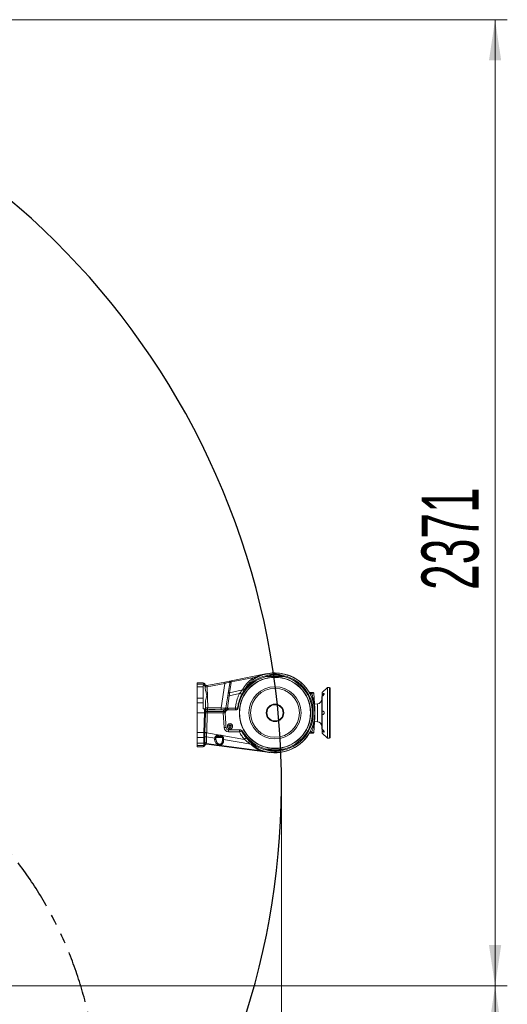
# Model space of a CAD drawing. Header units: millimetres. Extents: x 0 to 16820, y 0 to 11880.
# Tile 37 of 120: x 3954 to 5151, y 6599 to 9015. Entities that reach past the tile are written whole.
import ezdxf

# ---------------------------------------------------------------- set-up
doc = ezdxf.new("R2010")
doc.units = ezdxf.units.MM
doc.header["$LTSCALE"] = 20
doc.linetypes.add('PHANTOM', pattern=[12.7, 6.35, -1.27, 1.27, -1.27, 1.27, -1.27])
doc.styles.add('SLDTEXTSTYLE0', font='TXT', dxfattribs={"width": 0.605})
doc.dimstyles.new('SLDDIMSTYLE0', dxfattribs={"dimtxt": 140, "dimasz": 100, "dimexe": 0, "dimexo": 0.0625, "dimgap": 35, "dimtad": 1, "dimtoh": 1, "dimdec": 0, "dimrnd": 1e-09, "dimzin": 12, "dimdsep": 46, "dimtxsty": 'SLDTEXTSTYLE0', "dimsah": 1, "dimcen": 0.09, "dimadec": 0, "dimazin": 0, "dimtfac": 1, "dimtofl": 0, "dimtmove": 0, "dimatfit": 3, "dimfxl": 0, "dimfrac": 2, "dimtolj": 1, "dimtzin": 12, "dimarcsym": 0})

# ---------------------------------------------------------------- blocks, each defined once
blk = doc.blocks.new('*D5')
at = {"color": 7, "linetype": 'Continuous', "lineweight": 0}
for p, q in [((2720.8, 9015.3), (5150.8, 9015.3)), ((5120.8, 9015.3), (5120.8, 6644.5)), ((2871, 6644.5), (5150.8, 6644.5))]:
    blk.add_line(p, q, dxfattribs=at)
for points in [[(5120.8, 9015.3), (5105.8, 8915.3), (5135.8, 8915.3)], [(5120.8, 6644.5), (5135.8, 6744.5), (5105.8, 6744.5)]]:
    blk.add_solid(points, dxfattribs=at)
at = {"color": 7, "linetype": 'Continuous', "lineweight": 0, "insert": (4940.3, 7616), "char_height": 140, "attachment_point": 1, "rotation": 90, "style": 'SLDTEXTSTYLE0'}
blk.add_mtext('2371', dxfattribs=at)
blk = doc.blocks.new('*D6')
at = {"color": 7, "linetype": 'Continuous', "lineweight": 0}
for p, q in [((2871, 6644.5), (5150.8, 6644.5)), ((5120.8, 5384.2), (5120.8, 6644.5)), ((3170.8, 5384.2), (5150.8, 5384.2))]:
    blk.add_line(p, q, dxfattribs=at)
for points in [[(5120.8, 6644.5), (5105.8, 6544.5), (5135.8, 6544.5)], [(5120.8, 5384.2), (5135.8, 5484.2), (5105.8, 5484.2)]]:
    blk.add_solid(points, dxfattribs=at)
at = {"color": 7, "linetype": 'Continuous', "lineweight": 0, "insert": (4940.3, 5800.5), "char_height": 140, "attachment_point": 1, "rotation": 90, "style": 'SLDTEXTSTYLE0'}
blk.add_mtext('1260', dxfattribs=at)
blk = doc.blocks.new('*D7')
at = {"color": 7, "linetype": 'Continuous', "lineweight": 0}
for p, q in [((4596.6, 7139.5), (4596.6, 4493.5)), ((2545.8, 6319.2), (2545.8, 4493.5)), ((4596.6, 4523.5), (2545.8, 4523.5))]:
    blk.add_line(p, q, dxfattribs=at)
for points in [[(2545.8, 4523.5), (2645.8, 4508.5), (2645.8, 4538.5)], [(4596.6, 4523.5), (4496.6, 4538.5), (4496.6, 4508.5)]]:
    blk.add_solid(points, dxfattribs=at)
at = {"color": 7, "linetype": 'Continuous', "lineweight": 0, "insert": (3357.3, 4704), "char_height": 140, "attachment_point": 1, "style": 'SLDTEXTSTYLE0'}
blk.add_mtext('2051', dxfattribs=at)

msp = doc.modelspace()

# ---------------------------------------------------------------- linework, layer by layer
at = {"color": 7, "linetype": 'Continuous', "lineweight": 0}
for p, q in [((4457.36, 7390.11), (4473.04, 7393.19)), ((4473.04, 7393.19), (4561.91, 7410.63)), ((4560.53, 7403.43), (4560.03, 7403.42)), ((4560.53, 7403.43), (4601.03, 7403.43)), ((4601.54, 7403.42), (4601.03, 7403.43)), ((4404.28, 7387.97), (4389.78, 7387.97)), ((4389.78, 7385.19), (4389.78, 7387.97)), ((4389.78, 7385.19), (4389.78, 7378.21)), ((4389.78, 7350.26), (4389.78, 7378.21)), ((4404.28, 7387.97), (4404.28, 7387.05)), ((4404.28, 7387.05), (4405.96, 7387.05)), ((4404.28, 7381.48), (4406.09, 7381.48)), ((4404.28, 7381.48), (4404.28, 7378.21)), ((4404.28, 7350.26), (4404.28, 7378.21)), ((4408.92, 7383.79), (4408.78, 7384.02)), ((4408.96, 7384.2), (4408.98, 7383.37)), ((4409.08, 7379.41), (4409.1, 7378.7)), ((4409.1, 7378.7), (4409.14, 7377.2)), ((4413.98, 7381.59), (4412.74, 7381.55)), ((4413.8, 7381.56), (4457.36, 7390.11)), ((4465.6, 7361.75), (4469.58, 7386.85)), ((4709.78, 7376.97), (4696.78, 7363.97)), ((4714.78, 7376.97), (4709.78, 7376.97)), ((4709.78, 7376.97), (4709.78, 7251.97)), ((4715.78, 7375.97), (4714.78, 7376.97)), ((4714.78, 7251.97), (4714.78, 7376.97)), ((4715.78, 7375.97), (4715.78, 7252.97)), ((4389.78, 7350.26), (4389.78, 7339.3)), ((4404.28, 7350.26), (4404.28, 7339.3)), ((4460.02, 7326.53), (4464.76, 7356.41)), ((4464.76, 7356.41), (4465.6, 7361.75)), ((4667.32, 7364.47), (4671.27, 7364.47)), ((4671.27, 7364.47), (4674.26, 7364.47)), ((4676.26, 7362.57), (4678.24, 7324.81)), ((4695.98, 7354.47), (4695.78, 7354.47)), ((4695.78, 7354.47), (4695.78, 7274.47)), ((4696.78, 7363.97), (4696.78, 7359.28)), ((4696.78, 7359.28), (4696.78, 7355.08)), ((4696.78, 7355.08), (4696.78, 7318.66)), ((4389.78, 7314.47), (4389.78, 7339.3)), ((4404.28, 7324.28), (4404.28, 7339.3)), ((4404.28, 7324.28), (4407.53, 7324.28)), ((4410.12, 7339.68), (4410.47, 7326.33)), ((4410.51, 7325.84), (4410.47, 7326.33)), ((4410.49, 7324.69), (4410.55, 7324.83)), ((4410.55, 7324.83), (4410.51, 7325.84)), ((4415.47, 7321.47), (4454.1, 7321.47)), ((4431.31, 7322.47), (4428.68, 7322.47)), ((4431.31, 7322.47), (4430.94, 7321.47)), ((4431.32, 7322.47), (4430.95, 7321.47)), ((4431.32, 7322.47), (4431.31, 7322.47)), ((4433.29, 7322.47), (4431.32, 7322.47)), ((4433.29, 7322.47), (4433.65, 7321.47)), ((4464.64, 7321.6), (4465.53, 7321.66)), ((4465.53, 7321.66), (4483.61, 7321.66)), ((4684.83, 7336.39), (4677.67, 7335.76)), ((4407.79, 7314.47), (4389.78, 7314.47)), ((4389.78, 7266.39), (4389.78, 7314.47)), ((4407.79, 7314.47), (4410.26, 7314.47)), ((4410.26, 7314.47), (4414.39, 7314.47)), ((4453.56, 7314.47), (4414.39, 7314.47)), ((4459.08, 7316.28), (4459.52, 7317.35)), ((4678.24, 7304.12), (4676.26, 7266.36)), ((4696.78, 7318.66), (4696.78, 7310.27)), ((4696.78, 7310.27), (4696.78, 7273.85)), ((4460.81, 7277.22), (4460.69, 7278.16)), ((4466.68, 7272.47), (4494.9, 7272.47)), ((4496.16, 7272.38), (4494.9, 7272.47)), ((4677.67, 7293.17), (4684.83, 7292.54)), ((4695.78, 7274.47), (4695.98, 7274.47)), ((4696.78, 7273.85), (4696.78, 7269.65)), ((4389.78, 7266.39), (4389.78, 7253.95)), ((4389.78, 7239.96), (4389.78, 7253.95)), ((4436.13, 7253.62), (4435.99, 7250.79)), ((4446.64, 7256.47), (4439.13, 7256.47)), ((4448.44, 7256.47), (4446.64, 7256.47)), ((4451.59, 7250.6), (4451.43, 7253.62)), ((4451.76, 7247.3), (4451.59, 7250.6)), ((4671.27, 7264.47), (4667.32, 7264.47)), ((4674.26, 7264.47), (4671.27, 7264.47)), ((4696.78, 7269.65), (4696.78, 7264.97)), ((4696.78, 7264.97), (4709.78, 7251.97)), ((4709.78, 7251.97), (4714.78, 7251.97)), ((4714.78, 7251.97), (4715.78, 7252.97)), ((4389.78, 7239.96), (4389.78, 7234.49)), ((4389.78, 7230.97), (4389.78, 7234.49)), ((4389.78, 7230.97), (4404.28, 7230.97)), ((4405.7, 7232.11), (4404.28, 7232.11)), ((4404.28, 7232.11), (4404.28, 7230.97)), ((4408.68, 7235.18), (4408.71, 7235.35)), ((4408.71, 7235.45), (4408.7, 7234.95)), ((4568.01, 7217.3), (4412.53, 7237.74)), ((4560.03, 7225.51), (4560.53, 7225.51)), ((4560.53, 7225.51), (4601.03, 7225.51)), ((4601.03, 7225.51), (4601.54, 7225.51)), ((4554.28, 7220.13), (4554.7, 7220))]:
    msp.add_line(p, q, dxfattribs=at)
at = {"color": 8, "linetype": 'Continuous', "lineweight": 0}
for p, q in [((4529.61, 7401.54), (4473.35, 7390.5)), ((4525.17, 7398.5), (4529.61, 7401.54)), ((4532.18, 7399.33), (4527.99, 7396.56)), ((4529.61, 7401.54), (4541.54, 7405.63)), ((4559.05, 7403.3), (4558.48, 7405.61)), ((4560.09, 7403.56), (4560.53, 7403.43)), ((4601.03, 7403.43), (4601.48, 7403.56)), ((4603.08, 7405.61), (4602.52, 7403.3)), ((4389.78, 7385.19), (4406.01, 7385.19)), ((4404.28, 7378.21), (4389.78, 7378.21)), ((4406.01, 7385.19), (4405.96, 7387.05)), ((4406.09, 7381.48), (4406.01, 7385.19)), ((4408.57, 7383.76), (4408.57, 7383.87)), ((4413.8, 7381.56), (4413.78, 7381.51)), ((4458.03, 7386.81), (4414.22, 7378.21)), ((4414.22, 7378.21), (4415.58, 7326.53)), ((4448.48, 7326.53), (4458.03, 7386.81)), ((4473.05, 7388.37), (4469.07, 7363.27)), ((4469.07, 7363.27), (4501.09, 7371.08)), ((4500.91, 7370.86), (4501.09, 7371.08)), ((4505.67, 7370.78), (4505.52, 7370.5)), ((4389.78, 7350.26), (4404.28, 7350.26)), ((4468.71, 7355.99), (4463.97, 7326.11)), ((4493.97, 7362.15), (4468.71, 7355.99)), ((4671.27, 7362.57), (4670.62, 7362.57)), ((4671.27, 7362.57), (4671.27, 7364.47)), ((4671.34, 7361.2), (4671.27, 7362.57)), ((4695.98, 7314.47), (4695.98, 7354.47)), ((4404.28, 7339.3), (4389.78, 7339.3)), ((4407.79, 7314.47), (4407.53, 7324.28)), ((4415.47, 7321.47), (4415.5, 7321.03)), ((4415.58, 7326.53), (4448.48, 7326.53)), ((4454.1, 7321.47), (4454.1, 7317.68)), ((4465.53, 7326.2), (4483.61, 7326.2)), ((4465.53, 7321.66), (4465.53, 7326.2)), ((4483.61, 7321.66), (4483.61, 7326.2)), ((4489, 7325.98), (4490.07, 7326.07)), ((4684.83, 7292.54), (4684.83, 7336.39)), ((4406.53, 7266.39), (4407.79, 7314.47)), ((4409.01, 7266.39), (4410.26, 7314.47)), ((4410.26, 7314.47), (4410.18, 7317.68)), ((4414.39, 7314.47), (4413.14, 7266.4)), ((4414.31, 7317.68), (4414.39, 7314.47)), ((4454.1, 7317.68), (4414.31, 7317.68)), ((4453.56, 7314.47), (4454.73, 7317.7)), ((4455.69, 7278.15), (4453.79, 7314.51)), ((4454.73, 7317.7), (4455.28, 7318.29)), ((4695.98, 7274.47), (4695.98, 7314.47)), ((4466.68, 7272.47), (4466.68, 7267.73)), ((4493.49, 7272.47), (4493.49, 7267.73)), ((4389.78, 7266.39), (4406.53, 7266.39)), ((4406.25, 7253.95), (4389.78, 7253.95)), ((4405.89, 7239.96), (4406.25, 7253.95)), ((4406.25, 7253.95), (4406.53, 7266.39)), ((4408.53, 7254.5), (4408.53, 7254.66)), ((4408.96, 7265.19), (4409.01, 7266.39)), ((4412.88, 7255.78), (4412.89, 7255.66)), ((4432.86, 7252.27), (4412.89, 7255.66)), ((4413.14, 7266.4), (4413.07, 7265)), ((4413.07, 7265), (4446.64, 7259.31)), ((4432.65, 7248.84), (4432.8, 7251.67)), ((4451.43, 7253.62), (4436.13, 7253.62)), ((4446.64, 7259.31), (4448.44, 7259.31)), ((4446.64, 7259.31), (4446.64, 7256.47)), ((4448.44, 7259.31), (4448.44, 7256.47)), ((4451.46, 7258.49), (4505.64, 7249.31)), ((4521.78, 7237.2), (4454.25, 7248.65)), ((4454.25, 7248.65), (4454.42, 7245.34)), ((4493.49, 7267.73), (4466.68, 7267.73)), ((4670.62, 7266.36), (4671.27, 7266.36)), ((4671.27, 7266.36), (4671.34, 7267.74)), ((4671.27, 7266.36), (4671.27, 7264.47)), ((4389.78, 7239.96), (4405.89, 7239.96)), ((4405.77, 7234.49), (4389.78, 7234.49)), ((4405.7, 7232.11), (4405.77, 7234.49)), ((4405.77, 7234.49), (4405.79, 7235.54)), ((4405.79, 7235.54), (4405.83, 7237.58)), ((4405.83, 7237.58), (4405.84, 7237.71)), ((4405.84, 7237.71), (4405.89, 7239.96)), ((4408.07, 7235.93), (4407.95, 7236.39)), ((4408, 7238.33), (4408.02, 7238.46)), ((4408.02, 7238.46), (4408.05, 7238.78)), ((4408.05, 7238.78), (4408.18, 7240.69)), ((4408.18, 7235.7), (4408.07, 7235.93)), ((4408.51, 7234.9), (4408.69, 7235.29)), ((4412.23, 7239.3), (4412.21, 7239.21)), ((4412.21, 7237.94), (4412.53, 7237.74)), ((4412.29, 7239.51), (4412.23, 7239.3)), ((4412.56, 7241.86), (4412.29, 7239.51)), ((4412.29, 7239.51), (4542.25, 7222.43)), ((4542.25, 7222.43), (4539.25, 7223.98)), ((4541.2, 7225.25), (4544.04, 7223.87)), ((4558.48, 7223.32), (4559.05, 7225.64)), ((4560.53, 7225.51), (4560.09, 7225.38)), ((4601.48, 7225.38), (4601.03, 7225.51)), ((4602.52, 7225.64), (4603.08, 7223.32)), ((4553.76, 7219.64), (4542.25, 7222.43))]:
    msp.add_line(p, q, dxfattribs=at)
at = {"color": 8, "linetype": 'Continuous', "lineweight": 0, "flags": 128}
for points in [[(4414.27, 7378.47), (4413.27, 7378.45), (4412.31, 7378.49), (4411.41, 7378.56), (4410.62, 7378.67), (4409.97, 7378.82), (4409.49, 7379), (4409.19, 7379.2), (4409.08, 7379.41)], [(4414.22, 7378.21), (4413.23, 7378.2), (4412.28, 7378.21), (4411.39, 7378.26), (4410.61, 7378.34), (4409.97, 7378.44), (4409.5, 7378.57), (4409.2, 7378.71), (4409.1, 7378.86)], [(4469.58, 7386.85), (4469.69, 7387.19), (4469.92, 7387.51), (4470.25, 7387.78), (4470.67, 7388.01), (4471.18, 7388.19), (4471.76, 7388.31), (4472.39, 7388.37), (4473.05, 7388.37)], [(4465.6, 7361.75), (4465.71, 7362.09), (4465.94, 7362.41), (4466.27, 7362.68), (4466.7, 7362.91), (4467.2, 7363.09), (4467.78, 7363.21), (4468.41, 7363.27), (4469.07, 7363.27)], [(4415.58, 7326.53), (4414.59, 7326.51), (4413.63, 7326.53), (4412.75, 7326.58), (4411.97, 7326.66), (4411.33, 7326.76), (4410.85, 7326.88), (4410.55, 7327.03), (4410.45, 7327.18)], [(4454.23, 7252.47), (4453.68, 7252.48), (4453.16, 7252.54), (4452.68, 7252.64), (4452.26, 7252.78), (4451.92, 7252.96), (4451.66, 7253.16), (4451.5, 7253.39), (4451.43, 7253.62)]]:
    msp.add_lwpolyline(points, dxfattribs=at)
at = {"color": 7, "linetype": 'Continuous', "lineweight": 0, "flags": 128}
for points in [[(4418.9, 7322.47), (4418.79, 7322.17), (4418.68, 7321.87), (4418.54, 7321.47)], [(4423.85, 7322.47), (4423.85, 7322.17), (4423.85, 7321.87), (4423.85, 7321.47)], [(4427.48, 7322.47), (4427.56, 7322.17), (4427.63, 7321.87), (4427.72, 7321.47)], [(4428.51, 7322.47), (4428.62, 7322.17), (4428.72, 7321.87), (4428.87, 7321.47)]]:
    msp.add_lwpolyline(points, dxfattribs=at)
at = {"color": 7, "linetype": 'Continuous', "lineweight": 0}
for centre, radius in [((4580.78, 7314.47), 87.5), ((4580.78, 7314.47), 87), ((4580.78, 7314.47), 64), ((4580.78, 7314.47), 59.99), ((4580.78, 7314.47), 21.38), ((4580.78, 7314.47), 20), ((4470.38, 7281.47), 6.5), ((4470.38, 7281.47), 6)]:
    msp.add_circle(centre, radius, dxfattribs=at)
at = {"color": 7, "linetype": 'Continuous', "lineweight": 30}
msp.add_arc((2720.78, 7139.47), 1875.82, 300, 180, dxfattribs=at)
at = {"color": 8, "linetype": 'Continuous', "lineweight": 0}
for centre, radius, start, end in [((4473.81, 7389.32), 3.95, 101.32164, 170.4334), ((4580.78, 7314.47), 93.84, 103.74872, 143.33344), ((4530.26, 7402.89), 6.73, 220.79887, 250.25732), ((4580.78, 7314.47), 97.6, 246.07761, 122.74227), ((4534.89, 7405.08), 6.36, 213.88602, 244.85005), ((4542.9, 7406.52), 1.62, 213.14716, 275.2466), ((4555.03, 7401.25), 5.56, 24.45665, 51.61864), ((4574.69, 7396.49), 16.22, 154.16378, 154.69204), ((4606.54, 7401.25), 5.56, 128.38136, 155.54335), ((4586.88, 7396.49), 16.22, 25.30796, 25.83622), ((4580.78, 7314.47), 93.84, 283.74872, 76.25128), ((4406.01, 7382.19), 3, 31.69264, 90.04992), ((4412.83, 7386.46), 5, 211.28451, 281.08978), ((4412.8, 7386.41), 4.99, 211.99387, 281.29687), ((4297.09, 7355.99), 163.87, 10.84141, 12.0184), ((4472.7, 7387.24), 3.32, 78.6995, 147.83139), ((4503.69, 7376.73), 6.49, 244.62817, 286.34393), ((4503.77, 7376.88), 6.39, 245.20565, 287.22661), ((4464.72, 7337.09), 19.31, 78.08024, 89.88668), ((4534.39, 7438.77), 86.62, 242.19062, 246.09945), ((4659.77, 7380.71), 21.13, 290.26429, 300.86883), ((4660.84, 7379.36), 20.98, 289.33, 300.01655), ((4580.78, 7314.26), 102, 27.39917, 28.27258), ((4415.26, 7325.84), 4.82, 192.0656, 272.86868), ((4402.92, 7325.39), 45.57, 355.05956, 1.42939), ((4459.98, 7307.21), 19.31, 78.08024, 89.88668), ((4465.53, 7315.2), 11, 90, 98.1614), ((4454.1, 7327.68), 10, 350.89507, 351), ((4733.37, 7364.06), 272.06, 188.0212, 188.97854), ((4483.4, 7326.31), 5.61, 320.47314, 356.67461), ((4412.34, 7378.27), 60.63, 267.95817, 271.86254), ((4454.1, 7327.68), 10, 270, 273.64869), ((4472.05, 7363.48), 48.95, 249.28377, 254.63249), ((4460.25, 7330.6), 13.27, 248.00838, 266.82639), ((4458.21, 7253.21), 25.07, 84.33856, 95.76846), ((4466.68, 7278.73), 11, 183, 270), ((4495.03, 7268.13), 4.4, 18.93612, 75.02861), ((4406.39, 7257.52), 3.57, 267.84355, 306.83354), ((4407.71, 7302.74), 36.38, 268.13746, 272.04183), ((4412.13, 7249.69), 6.13, 82.94623, 125.95212), ((4412.17, 7249.58), 6.12, 83.28677, 126.56523), ((4408.24, 7204.33), 60.86, 85.45426, 89.32336), ((4411.17, 7205.8), 60.63, 88.13746, 92.04183), ((4433.33, 7251.51), 2.75, 255.78429, 344.87358), ((4433.48, 7254.34), 2.75, 255.78429, 344.87358), ((4438.79, 7251.36), 6, 171.22655, 177), ((4433.64, 7254.84), 2.69, 253.09997, 339.98712), ((4469.28, 7258.41), 30.21, 178.93834, 183.6929), ((4448.44, 7253.31), 6, 59.75775, 90), ((4427.99, 7271.37), 26.77, 325.10882, 331.24389), ((4454.05, 7251.16), 2.52, 192.86264, 274.57194), ((4564.66, 7179.96), 91.07, 126.57221, 130.39976), ((4659.77, 7248.22), 21.13, 59.13117, 69.73571), ((4660.84, 7249.57), 20.98, 59.98345, 70.67), ((4580.78, 7314.68), 102, 331.72742, 332.60083), ((4405.77, 7237.49), 3, 269.94618, 323.30969), ((4405.82, 7238.62), 3.09, 269.50736, 313.73363), ((4405.9, 7240.87), 3.29, 268.83518, 309.66094), ((4405.91, 7241.01), 3.3, 268.69071, 309.58311), ((4406.02, 7243.53), 3.57, 267.81384, 307.13309), ((4411.66, 7232.82), 5.15, 83.80764, 136.03307), ((4411.15, 7233.74), 5.57, 79.07562, 124.39992), ((4411.12, 7233.81), 5.6, 78.59204, 123.71542), ((4411.07, 7233.96), 5.68, 77.59846, 122.10289), ((4411.91, 7232.86), 4.92, 82.65778, 141.38083), ((4411.84, 7235.8), 6.1, 83.25505, 126.86512), ((4412.2, 7232.75), 4.99, 82.53576, 143.74488), ((4412.88, 7232.65), 5, 100.66838, 153.32813), ((4454.22, 7247.86), 2.52, 192.86264, 274.57194), ((4520.26, 7236.29), 7.51, 98.54496, 132.49201), ((4580.78, 7314.47), 93.84, 228.93811, 256.25128), ((4524.2, 7232.78), 5.03, 81.09551, 118.66132), ((4542.55, 7221.03), 4.42, 107.73178, 138.2785), ((4555.03, 7227.68), 5.56, 308.38136, 335.54335), ((4574.69, 7232.44), 16.22, 205.30796, 205.83622), ((4586.88, 7232.44), 16.22, 334.16378, 334.69204), ((4606.54, 7227.68), 5.56, 204.45665, 231.61864), ((4545.56, 7220.16), 4.01, 112.20544, 145.43773), ((4554.56, 7218.93), 1.08, 82.71612, 138.58954)]:
    msp.add_arc(centre, radius, start, end, dxfattribs=at)
at = {"color": 7, "linetype": 'Continuous', "lineweight": 0}
for centre, radius, start, end in [((4580.78, 7314.47), 91.45, 103.74872, 172.71106), ((4580.78, 7314.47), 98, 254.56498, 112.64822), ((4560.09, 7399.04), 4.38, 90.8433, 103.74872), ((4601.48, 7399.04), 4.38, 76.25128, 89.1567), ((4580.78, 7314.47), 91.45, 283.74872, 76.25128), ((4667.32, 7368.47), 4, 211.96572, 270), ((4674.26, 7362.47), 2, 3, 90), ((4683.78, 7348.34), 12, 275, 0), ((4695.98, 7355.27), 0.8, 270, 0), ((4415.47, 7326.47), 5, 187.19568, 270), ((4454.1, 7327.47), 6, 270, 351), ((4682.24, 7325.02), 4, 183, 185.94058), ((4466.68, 7278.47), 6, 192.03288, 270), ((4683.78, 7280.59), 12, 0, 85), ((4695.98, 7273.67), 0.8, 0, 90), ((4439.13, 7253.47), 3, 171.22655, 177), ((4448.44, 7253.47), 3, 59.75775, 90), ((4580.78, 7314.47), 91.45, 209.79642, 256.25128), ((4667.32, 7260.47), 4, 90, 148.03428), ((4674.26, 7266.47), 2, 270, 357), ((4412.88, 7232.65), 4.99, 82.51301, 100.66159), ((4560.09, 7229.89), 4.38, 256.25128, 269.1567), ((4601.48, 7229.89), 4.38, 270.8433, 283.74872)]:
    msp.add_arc(centre, radius, start, end, dxfattribs=at)
at = {"color": 7, "linetype": 'PHANTOM', "lineweight": 30}
msp.add_arc((3170.78, 6360.04), 975.82, 300, 40.3311, dxfattribs=at)
at = {"color": 8, "linetype": 'Continuous', "lineweight": 0}
for centre, major_axis, ratio, start_param, end_param in [((4578.21, 7325.95), (-19.68, 87.92), 0.9848584, 0.4166287, 0.8286836), ((4414.13, 7377.55), (0.72, 4.22), 0.005265, 1.3522121, 1.4136451), ((4457.3, 7386.02), (12.77, 3.92), 0.0405402, 0.1368541, 1.5009427), ((4456.4, 7380.39), (8.77, 35.82), 0.3156906, 4.9703607, 5.0318316), ((4455.92, 7382.54), (10.16, 34.97), 0.4244906, 5.0014275, 5.0628984), ((4468.62, 7355.24), (0.75, 14.59), 0.0032555, 4.7642306, 5.2957612), ((4671.26, 7362.47), (5, 0.1), 0.0208851, 0.000657, 1.5687143), ((4415.44, 7327.47), (-0.03, 6), 0.0218137, 3.1414974, 4.5552141), ((4448.02, 7327.47), (12, -0.93), 0.0748541, 4.7564565, 6.2772239), ((4366.48, 5737.17), (70.55, 2704.93), 0.0011037, 5.3017935, 5.3079489), ((4367.04, 5740.68), (69.98, 2701.43), 0.0029471, 5.3016692, 5.3078245), ((4443.54, 7246.52), (-7.98, 8.72), 0.8514653, 0.697413, 3.943873), ((4450.04, 7259.47), (66.32, 2.96), 0.0000835, 4.5462895, 4.6611531), ((4454.17, 7258.77), (-0.09, 14.21), 0.0018205, 3.9203399, 4.2532107), ((4671.26, 7266.47), (5, -0.1), 0.0208851, 4.714471, 6.2825283), ((4578.05, 7297.44), (13.23, 82.35), 0.9638263, 2.532348, 2.8035846)]:
    msp.add_ellipse(centre, major_axis=major_axis, ratio=ratio, start_param=start_param, end_param=end_param, dxfattribs=at)
at = {"color": 7, "linetype": 'Continuous', "lineweight": 0}
for centre, major_axis, ratio, start_param, end_param in [((4470.85, 7362.23), (17.47, 47.74), 0.0983434, 3.1775693, 3.2182104), ((4467.4, 7352.76), (-34.77, -95.52), 0.0491876, 1.1761451, 1.196927), ((4455.78, 7276.17), (5.01, -95.54), 0.0522644, 1.5888241, 1.9803335)]:
    msp.add_ellipse(centre, major_axis=major_axis, ratio=ratio, start_param=start_param, end_param=end_param, dxfattribs=at)
at = {"color": 8, "linetype": 'Continuous', "lineweight": 0}
for points, knots in [([(4473.04, 7393.19), (4473.04, 7393.19), (4473.07, 7393.18), (4473.14, 7392.92), (4473.24, 7392), (4473.31, 7390.99), (4473.35, 7390.5)], [0, 0, 0, 0, 0.04216041, 0.35186427, 0.67916491, 1, 1, 1, 1]), ([(4527.99, 7396.56), (4526.24, 7395.17), (4522.73, 7392.38), (4518.29, 7388.03), (4514.48, 7383.76), (4511.23, 7379.59), (4508.26, 7375.27), (4506.53, 7372.27), (4505.67, 7370.78)], [0, 0, 0, 0, 0.1882839, 0.3780988, 0.5322467, 0.6864038, 0.8431978, 1, 1, 1, 1]), ([(4543.05, 7404.91), (4541.19, 7404.09), (4537.48, 7402.44), (4533.95, 7400.37), (4532.18, 7399.33)], [0, 0, 0, 0, 0.498441, 1, 1, 1, 1]), ([(4541.54, 7405.63), (4545.13, 7406.64), (4551.85, 7408.52), (4558.68, 7410), (4561.89, 7410.63), (4561.91, 7410.63)], [0, 0, 0, 0, 0.5318548, 0.9969305, 1, 1, 1, 1]), ([(4558.48, 7405.61), (4559.99, 7406.05), (4563, 7406.94), (4567.69, 7407.92), (4572.51, 7408.63), (4577.39, 7409.02), (4582.27, 7409.08), (4587.14, 7408.83), (4592.02, 7408.23), (4597.39, 7407.24), (4601.02, 7406.21), (4603.08, 7405.61)], [0, 0, 0, 0, 0.1053574, 0.2107015, 0.3187262, 0.4267407, 0.5324027, 0.6380666, 0.7469134, 0.8557732, 1, 1, 1, 1]), ([(4601.48, 7403.56), (4599.56, 7404.14), (4596.26, 7405.16), (4591.37, 7406.13), (4586.9, 7406.73), (4582.32, 7407.01), (4577.72, 7406.95), (4573.21, 7406.57), (4568.77, 7405.88), (4564.37, 7404.9), (4561.52, 7404), (4560.09, 7403.56)], [0, 0, 0, 0, 0.1449411, 0.250112, 0.3552666, 0.4641054, 0.5729407, 0.6780153, 0.7831029, 0.8915413, 1, 1, 1, 1]), ([(4408.57, 7383.87), (4408.58, 7383.91), (4408.6, 7383.99), (4408.62, 7384.07), (4408.63, 7384.11)], [0, 0, 0, 0, 0.5107019, 1, 1, 1, 1]), ([(4409.08, 7379.41), (4409.05, 7379.94), (4408.99, 7381.13), (4408.79, 7382.5), (4408.62, 7383.42), (4408.58, 7383.66), (4408.57, 7383.76)], [0, 0, 0, 0, 0.2255025, 0.5023137, 0.7851465, 1, 1, 1, 1]), ([(4408.63, 7384.11), (4408.63, 7384.12), (4408.64, 7384.14), (4408.66, 7384.15), (4408.7, 7384.12), (4408.74, 7384.08), (4408.77, 7384.04), (4408.78, 7384.02)], [0, 0, 0, 0, 0.1516185, 0.3849693, 0.6384161, 0.8809329, 1, 1, 1, 1]), ([(4412.74, 7381.55), (4412.63, 7381.54), (4411.99, 7381.5), (4410.86, 7381.93), (4409.51, 7382.78), (4408.92, 7383.67), (4408.63, 7384.11)], [0, 0, 0, 0, 0.0652753, 0.3768502, 0.6884251, 1, 1, 1, 1]), ([(4408.78, 7384.02), (4408.8, 7383.99), (4408.86, 7383.9), (4408.88, 7383.8), (4408.9, 7383.75)], [0, 0, 0, 0, 0.37913337, 1, 1, 1, 1]), ([(4413.78, 7381.51), (4413.8, 7381.44), (4413.86, 7381.28), (4414.11, 7380.64), (4414.36, 7379.65), (4414.3, 7378.84), (4414.27, 7378.47)], [0, 0, 0, 0, 0.2064096, 0.4825612, 0.7601452, 1, 1, 1, 1]), ([(4469.9, 7389.01), (4469.92, 7389.18), (4469.96, 7389.51), (4469.98, 7389.84), (4469.96, 7389.95), (4469.93, 7389.97), (4469.93, 7389.97), (4469.92, 7389.97)], [0, 0, 0, 0, 0.3557308, 0.681126, 0.9014337, 0.9625719, 1, 1, 1, 1]), ([(4493.97, 7362.15), (4494.4, 7362.68), (4495.79, 7364.41), (4498.07, 7367.43), (4499.96, 7369.71), (4500.91, 7370.86)], [0, 0, 0, 0, 0.1790728, 0.5857142, 1, 1, 1, 1]), ([(4505.52, 7370.5), (4504.64, 7369.07), (4502.87, 7366.18), (4500.85, 7362.47), (4499.66, 7360.25), (4499.29, 7359.57)], [0, 0, 0, 0, 0.4066056, 0.8176888, 1, 1, 1, 1]), ([(4483.61, 7326.2), (4483.9, 7328.92), (4484.44, 7334.05), (4486.04, 7341.47), (4488.09, 7348.51), (4490.69, 7355.45), (4492.88, 7359.92), (4493.97, 7362.15)], [0, 0, 0, 0, 0.2174665, 0.4107306, 0.6039961, 0.8019973, 1, 1, 1, 1]), ([(4499.29, 7359.57), (4498.26, 7357.54), (4496.19, 7353.46), (4493.66, 7347.03), (4491.59, 7340.39), (4489.94, 7333.35), (4489.33, 7328.51), (4489, 7325.98)], [0, 0, 0, 0, 0.1936927, 0.3873846, 0.5856394, 0.7838935, 1, 1, 1, 1]), ([(4667.32, 7364.47), (4667.33, 7364.46), (4667.35, 7364.45), (4667.54, 7364.35), (4667.97, 7364.11), (4668.71, 7363.7), (4669.62, 7363.18), (4670.29, 7362.77), (4670.62, 7362.57)], [0, 0, 0, 0, 0.074103, 0.1356027, 0.2953649, 0.4957207, 0.7499301, 1, 1, 1, 1]), ([(4671.34, 7361.2), (4672.15, 7358.41), (4673.77, 7352.83), (4675.48, 7345), (4676.62, 7338.5), (4677.29, 7333.85), (4677.67, 7330.71), (4677.89, 7328.62), (4678.03, 7327.23), (4678.11, 7326.31), (4678.17, 7325.67), (4678.2, 7325.25), (4678.23, 7325), (4678.23, 7324.89), (4678.24, 7324.84), (4678.24, 7324.81), (4678.24, 7324.81), (4678.24, 7324.81)], [0, 0, 0, 0, 0.23273126, 0.46562531, 0.64266554, 0.76328146, 0.84425752, 0.89814838, 0.93386612, 0.95750991, 0.97316926, 0.98696702, 0.99270955, 0.99522001, 0.99766507, 0.99908079, 1, 1, 1, 1]), ([(4410.18, 7317.68), (4410.18, 7317.95), (4410.15, 7319.22), (4410.24, 7321.25), (4410.42, 7323.32), (4410.47, 7324.35), (4410.49, 7324.69)], [0, 0, 0, 0, 0.1128044, 0.5247046, 0.8435957, 1, 1, 1, 1]), ([(4415.5, 7321.03), (4415.48, 7320.89), (4415.44, 7320.68), (4415.15, 7320.13), (4414.75, 7319.47), (4414.41, 7318.66), (4414.3, 7318.08), (4414.31, 7317.8), (4414.31, 7317.68)], [0, 0, 0, 0, 0.1841459, 0.287936, 0.5879568, 0.8073594, 0.9167136, 1, 1, 1, 1]), ([(4455.28, 7318.29), (4455.78, 7318.69), (4457.19, 7319.83), (4459.86, 7321.57), (4461.78, 7324.03), (4463.16, 7325.64), (4463.83, 7326.01), (4463.97, 7326.09)], [0, 0, 0, 0, 0.1645968, 0.4673543, 0.8059187, 0.9577165, 1, 1, 1, 1]), ([(4483.61, 7326.2), (4484.1, 7326.18), (4485.36, 7326.11), (4487.34, 7326.02), (4488.45, 7325.99), (4489, 7325.98)], [0, 0, 0, 0, 0.23964522, 0.61958924, 1, 1, 1, 1]), ([(4678.24, 7304.12), (4678.24, 7304.12), (4678.24, 7304.12), (4678.24, 7304.08), (4678.23, 7303.94), (4678.18, 7303.34), (4677.95, 7300.77), (4677.24, 7294.25), (4675.95, 7286.19), (4674.21, 7278.17), (4672.85, 7272.82), (4671.84, 7269.36), (4671.39, 7267.89), (4671.34, 7267.74)], [0, 0, 0, 0, 0.0013436, 0.0026014, 0.0065213, 0.0153462, 0.0545092, 0.2169709, 0.5453054, 0.7108646, 0.8763937, 0.9872431, 1, 1, 1, 1]), ([(4408.53, 7254.66), (4408.54, 7254.83), (4408.56, 7255.65), (4408.62, 7257.3), (4408.72, 7259.73), (4408.83, 7262.38), (4408.92, 7264.24), (4408.96, 7265.19)], [0, 0, 0, 0, 0.0602654, 0.2894796, 0.5246917, 0.7591299, 1, 1, 1, 1]), ([(4413.07, 7265), (4413.07, 7264.99), (4413.03, 7264.17), (4412.98, 7262.56), (4412.91, 7260.25), (4412.88, 7258.11), (4412.87, 7256.66), (4412.88, 7255.93), (4412.88, 7255.78)], [0, 0, 0, 0, 0.0032833, 0.2385043, 0.4737289, 0.7065977, 0.9394659, 1, 1, 1, 1]), ([(4432.86, 7252.27), (4432.96, 7252.77), (4433.18, 7253.82), (4433.96, 7255.61), (4435.26, 7257.31), (4437.02, 7258.62), (4438.4, 7258.86), (4439.07, 7258.97)], [0, 0, 0, 0, 0.1894996, 0.4057209, 0.6151667, 0.8149305, 1, 1, 1, 1]), ([(4435.99, 7250.79), (4435.98, 7249.98), (4435.97, 7248.34), (4436.46, 7245.88), (4437.32, 7243.45), (4438.62, 7241.2), (4440.12, 7239.53), (4441.58, 7238.45), (4442.92, 7237.77), (4444.51, 7237.37), (4446.17, 7237.44), (4447.86, 7238.02), (4449.2, 7239.05), (4450.23, 7240.37), (4451.05, 7241.96), (4451.63, 7243.98), (4451.81, 7245.88), (4451.77, 7247), (4451.76, 7247.3)], [0, 0, 0, 0, 0.0835614, 0.1685831, 0.2521821, 0.3380067, 0.4162295, 0.4552099, 0.4956118, 0.5425273, 0.5896089, 0.6340207, 0.7000648, 0.750634, 0.8025535, 0.8848325, 0.9693315, 1, 1, 1, 1]), ([(4451.46, 7258.49), (4451.51, 7258.46), (4451.62, 7258.37), (4452.27, 7257.86), (4453.24, 7256.68), (4454.08, 7254.61), (4454.18, 7253.19), (4454.23, 7252.47)], [0, 0, 0, 0, 0.0269035, 0.0597643, 0.3496325, 0.665969, 1, 1, 1, 1]), ([(4499.18, 7269.56), (4498.83, 7269.45), (4497.97, 7269.2), (4495.97, 7268.55), (4494.31, 7268), (4493.49, 7267.73)], [0, 0, 0, 0, 0.2693113, 0.6403238, 1, 1, 1, 1]), ([(4505.64, 7249.31), (4503.67, 7251.79), (4500.4, 7255.93), (4496.45, 7262.16), (4494.48, 7265.87), (4493.49, 7267.73)], [0, 0, 0, 0, 0.42992846, 0.71434949, 1, 1, 1, 1]), ([(4501.42, 7269.02), (4501.18, 7269.08), (4500.34, 7269.29), (4499.66, 7269.44), (4499.18, 7269.56)], [0, 0, 0, 0, 0.286417, 1, 1, 1, 1]), ([(4499.18, 7269.56), (4501.02, 7266.35), (4504.32, 7260.57), (4508.52, 7255.4), (4510.4, 7253.09)], [0, 0, 0, 0, 0.5536012, 1, 1, 1, 1]), ([(4515.19, 7241.82), (4513.6, 7243.02), (4510.39, 7245.42), (4507.23, 7248.01), (4505.64, 7249.31)], [0, 0, 0, 0, 0.4972364, 1, 1, 1, 1]), ([(4510.4, 7253.09), (4511.8, 7251.47), (4514.62, 7248.22), (4517.63, 7245.22), (4519.15, 7243.71)], [0, 0, 0, 0, 0.4980697, 1, 1, 1, 1]), ([(4670.62, 7266.36), (4670.21, 7266.11), (4669.42, 7265.63), (4668.4, 7265.05), (4667.73, 7264.69), (4667.43, 7264.53), (4667.33, 7264.47), (4667.32, 7264.47), (4667.32, 7264.47)], [0, 0, 0, 0, 0.3100186, 0.6016713, 0.7976528, 0.8877741, 0.9593148, 1, 1, 1, 1]), ([(4407.95, 7236.39), (4407.94, 7236.63), (4407.91, 7237.12), (4407.97, 7237.92), (4408, 7238.33)], [0, 0, 0, 0, 0.4927047, 1, 1, 1, 1]), ([(4408.41, 7234.89), (4408.38, 7235.04), (4408.31, 7235.29), (4408.22, 7235.58), (4408.18, 7235.7)], [0, 0, 0, 0, 0.6001912, 1, 1, 1, 1]), ([(4408.51, 7234.9), (4408.48, 7234.87), (4408.43, 7234.84), (4408.42, 7234.88), (4408.41, 7234.89)], [0, 0, 0, 0, 0.6606187, 1, 1, 1, 1]), ([(4408.68, 7235.18), (4408.66, 7235.14), (4408.63, 7235.07), (4408.58, 7234.97), (4408.53, 7234.92), (4408.51, 7234.9)], [0, 0, 0, 0, 0.367923, 0.7662834, 1, 1, 1, 1]), ([(4412.21, 7239.21), (4412.17, 7239.03), (4412.05, 7238.46), (4412.15, 7238.15), (4412.21, 7237.94)], [0, 0, 0, 0, 0.3109726, 1, 1, 1, 1]), ([(4521.78, 7237.2), (4520.71, 7237.95), (4518.55, 7239.44), (4516.31, 7241.03), (4515.19, 7241.82)], [0, 0, 0, 0, 0.4977734, 1, 1, 1, 1]), ([(4519.15, 7243.71), (4520.15, 7242.68), (4522.16, 7240.61), (4524.03, 7238.71), (4524.97, 7237.76)], [0, 0, 0, 0, 0.4967442, 1, 1, 1, 1]), ([(4524.97, 7237.76), (4526.4, 7236.37), (4529.26, 7233.58), (4534.59, 7229.3), (4538.83, 7226.7), (4541.2, 7225.25)], [0, 0, 0, 0, 0.3035876, 0.6097361, 1, 1, 1, 1]), ([(4560.09, 7225.38), (4562, 7224.79), (4565.3, 7223.77), (4570.2, 7222.8), (4574.67, 7222.2), (4579.25, 7221.93), (4583.85, 7221.98), (4588.36, 7222.36), (4592.8, 7223.05), (4597.2, 7224.03), (4600.05, 7224.93), (4601.48, 7225.38)], [0, 0, 0, 0, 0.1449411, 0.25011197, 0.35526661, 0.46410539, 0.57294073, 0.67801529, 0.7831029, 0.89154126, 1, 1, 1, 1]), ([(4544.04, 7223.87), (4545.77, 7223.12), (4549.12, 7221.68), (4552.61, 7220.64), (4554.28, 7220.13)], [0, 0, 0, 0, 0.5185933, 1, 1, 1, 1]), ([(4568.01, 7217.3), (4567.99, 7217.3), (4567.15, 7217.41), (4562.38, 7218.06), (4557.66, 7218.93), (4553.76, 7219.64)], [0, 0, 0, 0, 0.0044612, 0.176255, 1, 1, 1, 1]), ([(4603.08, 7223.32), (4601.58, 7222.88), (4598.57, 7222), (4593.88, 7221.01), (4589.06, 7220.3), (4584.17, 7219.91), (4579.3, 7219.85), (4574.42, 7220.11), (4569.55, 7220.7), (4564.17, 7221.69), (4560.55, 7222.73), (4558.48, 7223.32)], [0, 0, 0, 0, 0.10535738, 0.21070152, 0.31872621, 0.42674071, 0.53240271, 0.63806659, 0.7469134, 0.85577317, 1, 1, 1, 1])]:
    msp.add_open_spline(points, degree=3, knots=knots, dxfattribs=at)
at = {"color": 7, "linetype": 'Continuous', "lineweight": 0}
for points, knots in [([(4408.96, 7384.2), (4408.91, 7384.56), (4408.81, 7385.28), (4408.16, 7386.21), (4407.24, 7386.83), (4406.46, 7387.03), (4406.04, 7387.04), (4405.96, 7387.05)], [0, 0, 0, 0, 0.25739, 0.5157529, 0.746975, 0.9507692, 1, 1, 1, 1]), ([(4406.09, 7381.48), (4406.42, 7381.45), (4407.09, 7381.39), (4407.98, 7380.93), (4408.66, 7380.24), (4409.03, 7379.46), (4409.08, 7378.92), (4409.1, 7378.7)], [0, 0, 0, 0, 0.2108355, 0.421623, 0.6337766, 0.8498957, 1, 1, 1, 1]), ([(4410.12, 7339.68), (4410.16, 7340.78), (4410.25, 7343), (4410.95, 7346.41), (4411.86, 7349.75), (4412.75, 7353.02), (4413.41, 7356.34), (4413.18, 7359.67), (4412.22, 7363.12), (4411.09, 7366.87), (4409.99, 7370.94), (4409.31, 7374.4), (4409.18, 7376.47), (4409.14, 7377.2)], [0, 0, 0, 0, 0.1011656, 0.2025622, 0.2908789, 0.3793658, 0.4672842, 0.5471519, 0.6277488, 0.7328295, 0.8381284, 0.9428175, 1, 1, 1, 1]), ([(4412.74, 7381.54), (4412.54, 7381.55), (4411.91, 7381.56), (4410.99, 7381.89), (4410.17, 7382.37), (4409.72, 7382.74), (4409.57, 7382.9), (4409.53, 7382.94)], [0, 0, 0, 0, 0.1653869, 0.5187926, 0.7812805, 0.9533476, 1, 1, 1, 1]), ([(4696.78, 7355.08), (4697.45, 7355.65), (4698.62, 7356.65), (4700.05, 7358.35), (4700.93, 7359.69), (4701.43, 7360.74), (4701.58, 7361.49), (4701.44, 7361.92), (4701.02, 7362.07), (4700.22, 7361.87), (4698.87, 7361.07), (4697.63, 7360.06), (4696.89, 7359.38), (4696.78, 7359.28)], [0, 0, 0, 0, 0.1570504, 0.275537, 0.3630318, 0.4323276, 0.5020387, 0.5625782, 0.6227223, 0.7085342, 0.8244824, 0.9744703, 1, 1, 1, 1]), ([(4410.49, 7324.69), (4410.45, 7324.65), (4410.35, 7324.55), (4409.9, 7324.42), (4409.12, 7324.32), (4408.28, 7324.28), (4407.74, 7324.28), (4407.53, 7324.28)], [0, 0, 0, 0, 0.149169, 0.3915256, 0.6264817, 0.8564385, 1, 1, 1, 1]), ([(4423.85, 7322.47), (4423.07, 7322.47), (4421.76, 7322.47), (4420.28, 7322.47), (4419.39, 7322.47), (4418.96, 7322.47), (4418.92, 7322.47), (4418.9, 7322.47)], [0, 0, 0, 0, 0.3345278, 0.5599915, 0.7129422, 0.8666544, 1, 1, 1, 1]), ([(4427.48, 7322.47), (4427.02, 7322.47), (4426.29, 7322.47), (4425.02, 7322.47), (4424.27, 7322.47), (4423.85, 7322.47)], [0, 0, 0, 0, 0.4256714, 0.6791696, 1, 1, 1, 1]), ([(4428.51, 7322.47), (4428.46, 7322.47), (4428.38, 7322.47), (4427.88, 7322.47), (4427.55, 7322.47), (4427.48, 7322.47)], [0, 0, 0, 0, 0.4680362, 0.8889071, 1, 1, 1, 1]), ([(4459.52, 7317.35), (4459.96, 7318.07), (4460.85, 7319.5), (4462.67, 7321), (4464.05, 7321.42), (4464.64, 7321.6)], [0, 0, 0, 0, 0.3720447, 0.7317794, 1, 1, 1, 1]), ([(4483.61, 7321.66), (4484.13, 7321.68), (4485.19, 7321.72), (4486.61, 7322.07), (4487.4, 7322.54), (4487.73, 7322.74)], [0, 0, 0, 0, 0.3617643, 0.7355852, 1, 1, 1, 1]), ([(4487.73, 7322.74), (4488.27, 7323.18), (4489.17, 7323.91), (4489.89, 7325.15), (4490.02, 7325.83), (4490.07, 7326.07)], [0, 0, 0, 0, 0.5002037, 0.8262813, 1, 1, 1, 1]), ([(4458.37, 7314.45), (4458.16, 7314.47), (4457.69, 7314.5), (4456.48, 7314.59), (4455.08, 7314.72), (4454.16, 7314.57), (4453.79, 7314.51)], [0, 0, 0, 0, 0.2304711, 0.5163044, 0.8063477, 1, 1, 1, 1]), ([(4678.26, 7304.31), (4678.26, 7304.3), (4678.25, 7304.28), (4678.25, 7304.26), (4678.25, 7304.25), (4678.25, 7304.25)], [0, 0, 0, 0, 0.4673792, 0.7924422, 1, 1, 1, 1]), ([(4696.78, 7310.27), (4697.45, 7310.25), (4698.62, 7310.22), (4700.05, 7311.04), (4700.93, 7312.09), (4701.43, 7313.25), (4701.58, 7314.45), (4701.44, 7315.59), (4701.02, 7316.68), (4700.22, 7317.75), (4698.87, 7318.6), (4697.63, 7318.78), (4696.89, 7318.68), (4696.78, 7318.66)], [0, 0, 0, 0, 0.1570504, 0.275537, 0.3630318, 0.4323276, 0.5020387, 0.5625782, 0.6227223, 0.7085342, 0.8244824, 0.9744703, 1, 1, 1, 1]), ([(4470.38, 7284.97), (4470.28, 7284.7), (4470.1, 7284.23), (4469.55, 7283.66), (4468.95, 7283.3), (4468.28, 7283.13), (4467.74, 7283.13), (4467.45, 7283.19), (4467.35, 7283.22)], [0, 0, 0, 0, 0.2355677, 0.4081497, 0.5811459, 0.7450756, 0.9171863, 1, 1, 1, 1]), ([(4467.35, 7283.22), (4467.53, 7282.99), (4467.85, 7282.6), (4468.07, 7281.84), (4468.08, 7281.14), (4467.89, 7280.48), (4467.62, 7280.01), (4467.42, 7279.79), (4467.35, 7279.72)], [0, 0, 0, 0, 0.2355529, 0.4081362, 0.5811337, 0.7450635, 0.9171729, 1, 1, 1, 1]), ([(4467.35, 7279.72), (4467.64, 7279.76), (4468.13, 7279.84), (4468.9, 7279.65), (4469.51, 7279.31), (4470, 7278.81), (4470.26, 7278.35), (4470.35, 7278.06), (4470.38, 7277.97)], [0, 0, 0, 0, 0.2355679, 0.4081499, 0.5811461, 0.7450758, 0.9171865, 1, 1, 1, 1]), ([(4473.41, 7283.22), (4473.13, 7283.17), (4472.64, 7283.09), (4471.87, 7283.28), (4471.25, 7283.63), (4470.77, 7284.12), (4470.5, 7284.58), (4470.41, 7284.87), (4470.38, 7284.97)], [0, 0, 0, 0, 0.2355679, 0.4081499, 0.5811461, 0.7450758, 0.9171865, 1, 1, 1, 1]), ([(4470.38, 7277.97), (4470.49, 7278.24), (4470.66, 7278.7), (4471.21, 7279.27), (4471.82, 7279.63), (4472.49, 7279.8), (4473.02, 7279.8), (4473.32, 7279.74), (4473.41, 7279.72)], [0, 0, 0, 0, 0.2355677, 0.4081497, 0.5811459, 0.7450756, 0.9171863, 1, 1, 1, 1]), ([(4473.41, 7279.72), (4473.23, 7279.94), (4472.92, 7280.33), (4472.7, 7281.09), (4472.69, 7281.79), (4472.87, 7282.46), (4473.14, 7282.92), (4473.35, 7283.14), (4473.41, 7283.22)], [0, 0, 0, 0, 0.2355529, 0.4081362, 0.5811337, 0.7450635, 0.9171729, 1, 1, 1, 1]), ([(4501.42, 7269.02), (4501, 7269.57), (4500, 7270.86), (4498.07, 7271.94), (4496.66, 7272.26), (4496.16, 7272.38)], [0, 0, 0, 0, 0.32428818, 0.75829123, 1, 1, 1, 1]), ([(4696.78, 7269.65), (4697.45, 7269.06), (4698.62, 7268.03), (4700.05, 7267.15), (4700.93, 7266.86), (4701.43, 7266.98), (4701.58, 7267.43), (4701.44, 7268.14), (4701.02, 7269.07), (4700.22, 7270.35), (4698.87, 7272), (4697.63, 7273.18), (4696.89, 7273.76), (4696.78, 7273.85)], [0, 0, 0, 0, 0.1570504, 0.275537, 0.3630318, 0.4323276, 0.5020387, 0.5625782, 0.6227223, 0.7085342, 0.8244824, 0.9744703, 1, 1, 1, 1]), ([(4439.13, 7256.47), (4438.8, 7256.43), (4438.19, 7256.38), (4437.61, 7256.07), (4437.09, 7255.69), (4436.62, 7255.18), (4436.28, 7254.49), (4436.2, 7254.11), (4436.17, 7253.92)], [0, 0, 0, 0, 0.1757898, 0.332432, 0.3584566, 0.554767, 0.7796315, 1, 1, 1, 1]), ([(4451.43, 7253.62), (4451.4, 7253.91), (4451.33, 7254.45), (4450.86, 7255.32), (4450.33, 7255.82), (4450, 7256.02), (4449.95, 7256.06)], [0, 0, 0, 0, 0.3408571, 0.6471498, 0.937803, 1, 1, 1, 1]), ([(4405.7, 7232.11), (4406.02, 7232.14), (4406.64, 7232.2), (4407.48, 7232.63), (4408.15, 7233.27), (4408.6, 7234.07), (4408.67, 7234.66), (4408.7, 7234.95)], [0, 0, 0, 0, 0.1905383, 0.3808508, 0.5773255, 0.7908203, 1, 1, 1, 1]), ([(4408.69, 7235.3), (4408.69, 7235.3), (4408.7, 7235.32), (4408.77, 7235.45), (4408.95, 7235.72), (4409.27, 7236.11), (4409.74, 7236.55), (4410.39, 7237), (4411.15, 7237.38), (4411.71, 7237.49), (4411.96, 7237.54)], [0, 0, 0, 0, 0.0236405, 0.1704133, 0.3044212, 0.4231935, 0.537385, 0.6909328, 0.862176, 1, 1, 1, 1])]:
    msp.add_open_spline(points, degree=3, knots=knots, dxfattribs=at)

# ---------------------------------------------------------------- dimensions: what is measured, and where the dimension line sits
for p1, picture, middle in [((2720.78, 9015.29), '*D5', (5120.78, 7829.88)), ((3170.78, 5384.22), '*D6', (5120.78, 6014.34))]:
    dim = msp.add_linear_dim(base=(5120.78, 6644.47), p1=p1, p2=(2871.03, 6644.47), angle=90, dimstyle='SLDDIMSTYLE0', dxfattribs=at)
    dim.commit()
    dim.dimension.update_dxf_attribs({"geometry": picture, "text_midpoint": middle, "dimtype": 160})
dim = msp.add_linear_dim(base=(2545.78, 4523.51), p1=(4596.6, 7139.47), p2=(2545.78, 6319.22), dimstyle='SLDDIMSTYLE0', dxfattribs=at)
dim.commit()
dim.dimension.update_dxf_attribs({"geometry": '*D7', "text_midpoint": (3571.19, 4523.51), "dimtype": 160})

doc.saveas('drawing.dxf')
